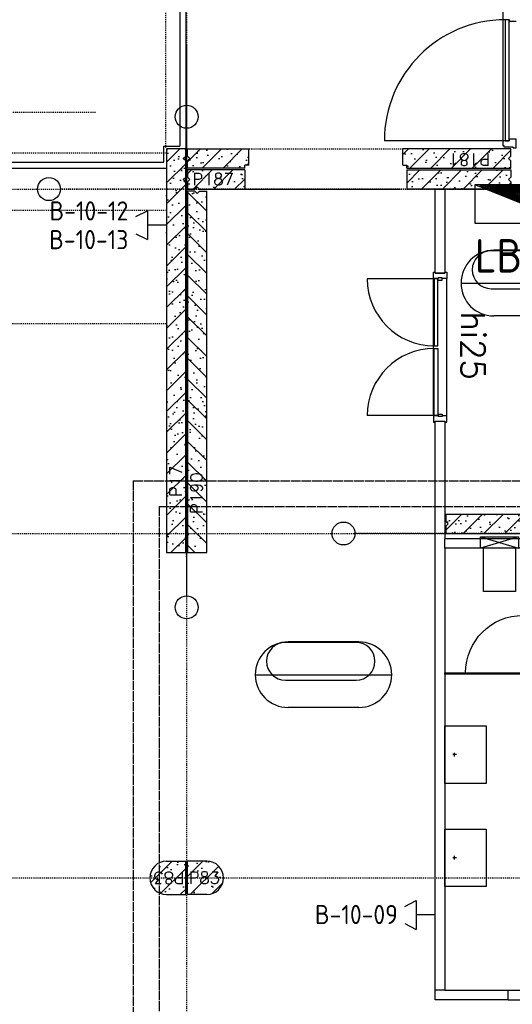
# Model space of a CAD drawing. Extents: x 0 to 1537, y 0 to 841.
# Tile 26 of 58: x 571 to 622, y 239 to 342. Entities that reach past the tile are written whole.
import ezdxf
from ezdxf.enums import TextEntityAlignment as Align

# ---------------------------------------------------------------- set-up
doc = ezdxf.new("R2010")
doc.units = 0
doc.header["$PDSIZE"] = 2
for name, pattern in [('B0702', [1.171875, 0.78125, -0.390625]), ('DASHDOT', [25.4, 12.7, -6.35, 0, -6.35]), ('DASHDOT2', [12.7, 6.35, -3.175, 0, -3.175]), ('E0001', [1, 1, 0]), ('HIDDEN2', [4.7625, 3.175, -1.5875])]:
    doc.linetypes.add(name, pattern=pattern)
doc.layers.get('0').update_dxf_attribs({"linetype": 'CONTINUOUS'})
for name, color, linetype in [('AB$1A---_ATTRIB', 9, 'CONTINUOUS'), ('AL$1A---_ALGEMEEN', 9, 'CONTINUOUS'), ('AT$1A---_TEKSTB', 8, 'CONTINUOUS'), ('EB63----_OMS', 1, 'CONTINUOUS'), ('EL63----_LICHTINST', 2, 'CONTINUOUS'), ('GOTEN', 3, 'CONTINUOUS'), ('STRAMIEN', 1, 'CONTINUOUS'), ('VITELCODERING', 5, 'CONTINUOUS'), ('VITELDATA', 1, 'CONTINUOUS')]:
    doc.layers.add(name, color=color, linetype=linetype)
doc.styles.add('B-01', font='romans.shx', dxfattribs={"width": 1.2})
doc.styles.add('ISO', font='ISO')
doc.styles.add('ROMANS', font='romans.shx', dxfattribs={"height": 300})
doc.styles.get("Standard").update_dxf_attribs({"font": 'ISO'})

# ---------------------------------------------------------------- blocks, each defined once
blk = doc.blocks.new('ESK1207D')
at = {"color": 0, "linetype": 'Continuous'}
for p, q in [((-2, -5), (-2, 5)), ((-2, 5), (2, 5)), ((2, 5), (2, -5)), ((2, -5), (-2, -5))]:
    blk.add_line(p, q, dxfattribs=at)
at = {"color": 0}
blk.add_line((2, -5), (-2, 5), dxfattribs=at)
for points in [[(1.85, -4.9), (-1.9, 4.48), (-1.9, -4.9)], [(1.7, -4.8), (-1.8, 3.96), (-1.8, -4.8)], [(1.56, -4.7), (-1.7, 3.44), (-1.7, -4.7)], [(1.41, -4.6), (-1.6, 2.92), (-1.6, -4.6)], [(1.26, -4.5), (-1.5, 2.4), (-1.5, -4.5)], [(1.11, -4.4), (-1.4, 1.88), (-1.4, -4.4)], [(0.97, -4.3), (-1.3, 1.37), (-1.3, -4.3)], [(0.82, -4.2), (-1.2, 0.85), (-1.2, -4.2)], [(0.67, -4.1), (-1.1, 0.33), (-1.1, -4.1)], [(0.52, -4), (-1, -0.19), (-1, -4)], [(0.38, -3.9), (-0.9, -0.71), (-0.9, -3.9)], [(0.23, -3.8), (-0.8, -1.23), (-0.8, -3.8)], [(0.08, -3.7), (-0.7, -1.75), (-0.7, -3.7)], [(-0.07, -3.6), (-0.6, -2.27), (-0.6, -3.6)], [(-0.22, -3.5), (-0.5, -2.79), (-0.5, -3.5)], [(-0.36, -3.4), (-0.4, -3.31), (-0.4, -3.4)]]:
    blk.add_lwpolyline(points, close=True, dxfattribs=at)
at = {"color": 0, "linetype": 'Continuous', "style": 'ISO'}
blk.add_attdef('OMS', (3.5, -5), '', height=1.8, dxfattribs=at)
blk = doc.blocks.new('-90X136X')
at = {"layer": 'AL$1A---_ALGEMEEN', "ltscale": 2}
for p, q in [((-90, 0), (-90, -30)), ((0, 0), (-90, 0)), ((0, -30), (0, 0)), ((-90, -30), (-90, -72)), ((-90, -72), (-73, -72)), ((-73, -72), (-73, -139)), ((-73, -139), (-47, -139)), ((-47, -139), (-20, -139))]:
    blk.add_line(p, q, dxfattribs=at)
blk.add_lwpolyline([(0, -30), (-9, -30), (-9, -124), (-20, -124), (-20, -139)], dxfattribs=at)
blk = doc.blocks.new('-954P1-KHIC')
at = {"layer": 'AL$1A---_ALGEMEEN', "ltscale": 2}
for p, q in [((-139, -1033.2), (-139, -966.2)), ((-139, -966.2), (-90, -966.2)), ((-18.5, -1023.2), (-120.5, -1023.2)), ((-120.5, -1023.2), (-120.5, -1033.2)), ((-49, -966.2), (0, -966.2)), ((-18.5, -1033.2), (-18.5, -1023.2)), ((0, -966.2), (0, -1033.2)), ((-120.5, -1033.2), (-139, -1033.2)), ((0, -1033.2), (-18.5, -1033.2))]:
    blk.add_line(p, q, dxfattribs=at)
at = {"layer": 'AL$1A---_ALGEMEEN'}
for p, q in [((-49, -949.2), (-90, -949.2)), ((-90, -949.2), (-90, -975.2)), ((-90, -975.2), (-49, -975.2)), ((-49, -949.2), (-49, -975.2))]:
    blk.add_line(p, q, dxfattribs=at)
blk = doc.blocks.new('H100017-_871429120740')
at = {"layer": 'AL$1A---_ALGEMEEN'}
for p, q in [((-18, -101), (20, -101)), ((1, -120), (1, -82))]:
    blk.add_line(p, q, dxfattribs=at)
blk.add_lwpolyline([(-300, -430), (-300, 0), (300, 0), (300, -430)], close=True, dxfattribs=at)
blk = doc.blocks.new('-954JH003')
at = {"layer": 'AL$1A---_ALGEMEEN'}
for p, q in [((200, 120), (-200, 0)), ((-200, 120), (200, 0))]:
    blk.add_line(p, q, dxfattribs=at)
blk.add_lwpolyline([(200, 120), (200, 0), (-200, 0), (-200, 120)], close=True, dxfattribs=at)
blk.add_lwpolyline([(168, 0), (168, -452), (-168, -452), (-168, 0)], dxfattribs=at)
blk = doc.blocks.new('-954P-KOZ2')
at = {"layer": 'AL$1A---_ALGEMEEN', "ltscale": 2}
blk.add_line((15, 0), (615, 0), dxfattribs=at)
at = {"layer": 'AL$1A---_ALGEMEEN', "color": 15, "ltscale": 2}
blk.add_lwpolyline([(0, 0), (0, -600), (15, -600), (15, 0)], close=True, dxfattribs=at)
at = {"layer": 'AL$1A---_ALGEMEEN', "ltscale": 2}
blk.add_arc((15, 0), 600, 270, 0, dxfattribs=at)
blk = doc.blocks.new('-STR-H5')
at = {"layer": 'AL$1A---_ALGEMEEN', "linetype": 'DASHDOT', "ltscale": 0.5}
blk.add_line((-5109, 0), (652, 0), dxfattribs=at)
at = {"layer": 'AL$1A---_ALGEMEEN', "linetype": 'Continuous', "ltscale": 2}
blk.add_circle((772, 0), 120, dxfattribs=at)
for p in [(-3600, 0), (0, 0)]:
    blk.add_point(p, dxfattribs=at)
blk = doc.blocks.new('XREF_B-A3-II-112')
at = {"layer": 'AL$1A---_ALGEMEEN', "ltscale": 2}
h = blk.add_hatch(dxfattribs=at)
h.set_pattern_fill('PREFB', color=8, scale=8, angle=180, style=0)
h.set_pattern_definition([(225, (72263.04, 54603.07), (108.6116, -108.6116), []), (197, (72263.04, 54603.07), (-41.26, -127.7242), [0, -130.56, -73.92, 0, -107.52]), (228, (72263.04, 54603.07), (29.465, -129.875), [0, -129.28, 0, -131.84, 0, -106.24]), (251, (72263.04, 54603.07), (76.6585, -107.621), [0, -128, 0, -768, -105.28])])
h.paths.add_polyline_path([(72053, 50803), (72253, 50803), (72253, 55023), (72053, 55023)])
h = blk.add_hatch(dxfattribs=at)
h.set_pattern_fill('PREFB', color=8, scale=8, angle=360, style=0)
h.set_pattern_definition([(45, (72263.04, 54603.07), (-108.6116, 108.6116), []), (17, (72263.04, 54603.07), (41.26, 127.724), [0, -130.56, -73.92, 0, -107.52]), (48, (72263.04, 54603.07), (-29.465, 129.875), [0, -129.28, 0, -131.84, 0, -106.24]), (71, (72263.04, 54603.07), (-76.6585, 107.621), [0, -128, 0, -768, -105.28])])
h.paths.add_polyline_path([(74523, 54853), (74566, 54853), (74566, 54823), (75653, 54823), (75653, 54898), (75628, 54923), (75653, 54948), (75653, 55023), (74523, 55023)])
h.paths.add_polyline_path([(72298, 54923), (72273, 54898), (72273, 54823), (72870, 54823), (72870, 54853), (72913, 54853), (72913, 55023), (72273, 55023), (72273, 54948)])
h = blk.add_hatch(dxfattribs=at)
h.set_pattern_fill('PREFB', color=8, scale=8, angle=180, style=0)
h.set_pattern_definition([(225, (75863.04, 54603.07), (108.6116, -108.6116), []), (197, (75863.04, 54603.07), (-41.26, -127.7242), [0, -130.56, -73.92, 0, -107.52]), (228, (75863.04, 54603.07), (29.465, -129.875), [0, -129.28, 0, -131.84, 0, -106.24]), (251, (75863.04, 54603.07), (76.6585, -107.621), [0, -128, 0, -768, -105.28])])
h.paths.add_polyline_path([(72870, 54803), (72273, 54803), (72273, 54728), (72298, 54703), (72273, 54678), (72273, 54603), (72348, 54603), (72373, 54628), (72398, 54603), (72870, 54603)])
h.paths.add_polyline_path([(75653, 54728), (75653, 54803), (74566, 54803), (74566, 54603), (75653, 54603), (75653, 54678), (75628, 54703)])
h = blk.add_hatch(dxfattribs=at)
h.set_pattern_fill('PREFB', color=8, scale=8, angle=270, style=0)
h.set_pattern_definition([(315, (72263.04, 54603.07), (108.6116, 108.6116), []), (287, (72263.04, 54603.07), (127.7242, -41.26), [0, -130.56, -73.92, 0, -107.52]), (318, (72263.04, 54603.07), (129.875, 29.465), [0, -129.28, 0, -131.84, 0, -106.24]), (341, (72263.04, 54603.07), (107.621, 76.6585), [0, -128, 0, -768, -105.28])])
h.paths.add_polyline_path([(72373, 54558), (72348, 54583), (72273, 54583), (72273, 50803), (72473, 50803), (72473, 54583), (72398, 54583)])
h = blk.add_hatch(dxfattribs=at)
h.set_pattern_fill('PREFB', color=8, scale=8, angle=360, style=0)
h.set_pattern_definition([(45, (75863.04, 51003.07), (-108.612, 108.612), []), (17, (75863.04, 51003.07), (41.26, 127.724), [0, -130.56, -73.92, 0, -107.52]), (48, (75863.04, 51003.07), (-29.465, 129.875), [0, -129.28, 0, -131.84, 0, -106.24]), (71, (75863.04, 51003.07), (-76.6585, 107.621), [0, -128, 0, -768, -105.28])])
h.paths.add_polyline_path([(74973, 51003), (78153, 51003), (78153, 51078), (78128, 51103), (78153, 51128), (78153, 51203), (74973, 51203)])
h = blk.add_hatch(dxfattribs=at)
h.set_pattern_fill('PREFB', color=8, scale=8, angle=360, style=0)
h.set_pattern_definition([(45, (72253.04, 47228.07), (-108.61, 108.61), []), (17, (72253.04, 47228.07), (41.26, 127.724), [0, -130.56, -73.92, 0, -107.52]), (48, (72253.04, 47228.07), (-29.465, 129.875), [0, -129.28, 0, -131.84, 0, -106.24]), (71, (72253.04, 47228.07), (-76.659, 107.62), [0, -128, 0, -768, -105.28])])
h.paths.add_polyline_path([(72053, 47228), (72253, 47228), (72253, 47578), (72053, 47578, 1)])
h = blk.add_hatch(dxfattribs=at)
h.set_pattern_fill('PREFB', color=8, scale=8, angle=180, style=0)
h.set_pattern_definition([(225, (72273.04, 47578.07), (108.61, -108.61), []), (197, (72273.04, 47578.07), (-41.26, -127.724), [0, -130.56, -73.92, 0, -107.52]), (228, (72273.04, 47578.07), (29.465, -129.875), [0, -129.28, 0, -131.84, 0, -106.24]), (251, (72273.04, 47578.07), (76.659, -107.62), [0, -128, 0, -768, -105.28])])
h.paths.add_polyline_path([(72473, 47578), (72273, 47578), (72273, 47228), (72473, 47228, 1)])
at = {"layer": 'AL$1A---_ALGEMEEN', "color": 8, "linetype": 'B0702', "ltscale": 2}
for p, q in [((72043, 72303), (72043, 55038)), ((27255, 54983), (72043, 54983)), ((72913, 55023), (74523, 55023)), ((72870, 54603), (74480, 54603)), ((27255, 54383), (72043, 54383))]:
    blk.add_line(p, q, dxfattribs=at)
at = {"layer": 'AL$1A---_ALGEMEEN', "color": 8, "ltscale": 2}
for p, q in [((72193, 72153), (72193, 55053)), ((72253, 72183), (72253, 55023)), ((75569, 58151), (75569, 55107)), ((75636, 56376), (75636, 56359)), ((75636, 56359), (75708, 56359)), ((75594, 55109), (74330, 55109)), ((75569, 55081), (75569, 55081)), ((72023, 54883), (72023, 55053)), ((72023, 55053), (72193, 55053)), ((27275, 54883), (72023, 54883)), ((27255, 54823), (72053, 54823)), ((74863, 54603), (74963, 54603)), ((74863, 53724), (74863, 54603)), ((74963, 54603), (74963, 53724)), ((74852, 53665), (74151, 53665)), ((74843, 52234), (74843, 53667)), ((74963, 53724), (74863, 53724)), ((74982, 52234), (74982, 53667)), ((74852, 52236), (74151, 52236)), ((74863, 52177), (74963, 52177)), ((74863, 51003), (74863, 52177)), ((74963, 52177), (74963, 51003)), ((74863, 46128), (74863, 51003)), ((74963, 51003), (74963, 50948)), ((74963, 50848), (74963, 50948)), ((78108, 50948), (74963, 50948)), ((74963, 50848), (74963, 46228)), ((78108, 50848), (74963, 50848)), ((74963, 46228), (74863, 46228)), ((74963, 46228), (75623, 46228)), ((75623, 46128), (75623, 46228)), ((75623, 46228), (76073, 46228)), ((75623, 46128), (74863, 46128)), ((75623, 46128), (76073, 46128))]:
    blk.add_line(p, q, dxfattribs=at)
at = {"layer": 'AL$1A---_ALGEMEEN', "color": 8, "linetype": 'HIDDEN2'}
for p, q in [((27229, 55409), (71312, 55409)), ((67314, 53199), (72053, 53199))]:
    blk.add_line(p, q, dxfattribs=at)
at = {"layer": 'AL$1A---_ALGEMEEN', "color": 8, "linetype": 'DASHDOT', "ltscale": 0.5}
for p, q in [((72263, 50759), (72263, 55239)), ((76273, 54603), (70943, 54603)), ((72084, 54603), (76564, 54603)), ((74928, 54603), (80258, 54603)), ((75429, 54603), (79899, 54603)), ((78442, 51003), (74023, 51003))]:
    blk.add_line(p, q, dxfattribs=at)
at = {"layer": 'AL$1A---_ALGEMEEN', "color": 8, "linetype": 'Continuous'}
for p, q in [((72273, 54948), (72273, 55023)), ((72273, 55023), (72913, 55023)), ((72913, 54853), (72913, 55023)), ((74523, 54853), (74523, 55023)), ((75653, 55023), (74523, 55023)), ((75653, 54948), (75653, 55023)), ((72298, 54923), (72273, 54948)), ((72273, 54898), (72298, 54923)), ((72273, 54823), (72273, 54898)), ((75653, 54948), (75628, 54923)), ((75628, 54923), (75653, 54898)), ((75653, 54823), (75653, 54898)), ((72870, 54823), (72273, 54823)), ((72870, 54803), (72273, 54803)), ((72273, 54803), (72273, 54728)), ((72870, 54823), (72870, 54853)), ((72913, 54853), (72870, 54853)), ((72870, 54803), (72870, 54603)), ((74523, 54853), (74566, 54853)), ((74566, 54823), (74566, 54853)), ((74566, 54823), (75653, 54823)), ((74566, 54803), (74566, 54603)), ((74566, 54803), (75653, 54803)), ((75653, 54803), (75653, 54728)), ((72273, 54728), (72298, 54703)), ((72298, 54703), (72273, 54678)), ((72273, 54678), (72273, 54603)), ((75628, 54703), (75653, 54728)), ((75653, 54678), (75628, 54703)), ((75653, 54678), (75653, 54603)), ((72273, 54603), (72348, 54603)), ((72273, 54583), (72273, 50803)), ((72348, 54583), (72273, 54583)), ((72348, 54603), (72373, 54628)), ((72348, 54583), (72373, 54558)), ((72373, 54628), (72398, 54603)), ((72373, 54558), (72398, 54583)), ((72398, 54603), (72870, 54603)), ((72398, 54583), (72473, 54583)), ((72473, 50803), (72473, 54583)), ((75653, 54603), (74566, 54603)), ((74973, 51203), (74973, 51128)), ((78153, 51203), (74973, 51203)), ((74998, 51103), (74973, 51128)), ((74973, 51078), (74998, 51103)), ((74973, 51078), (74973, 51003)), ((74973, 51003), (78153, 51003)), ((72273, 50803), (72473, 50803))]:
    blk.add_line(p, q, dxfattribs=at)
at = {"layer": 'AL$1A---_ALGEMEEN', "color": 8, "linetype": 'Continuous', "ltscale": 2}
for p, q in [((72228, 54923), (72253, 54948)), ((72253, 54898), (72228, 54923)), ((72228, 54703), (72253, 54728)), ((72253, 54678), (72228, 54703)), ((72053, 47578), (72253, 47578)), ((72253, 47578), (72253, 47228)), ((72473, 47578), (72273, 47578)), ((72273, 47228), (72273, 47578)), ((72053, 47228), (72253, 47228)), ((72473, 47228), (72273, 47228))]:
    blk.add_line(p, q, dxfattribs=at)
at = {"layer": 'AL$1A---_ALGEMEEN', "color": 8, "linetype": 'ByBlock'}
for p, q in [((76185, 53957), (75447, 53957)), ((76215, 53963), (75475, 53963)), ((75132, 53620), (76559, 53620)), ((76187, 53558), (75447, 53558)), ((76215, 53277), (75475, 53277)), ((74034, 49864), (73296, 49864)), ((74064, 49870), (73324, 49870)), ((72981, 49527), (74408, 49527)), ((74036, 49465), (73296, 49465)), ((74064, 49184), (73324, 49184))]:
    blk.add_line(p, q, dxfattribs=at)
at = {"layer": 'AL$1A---_ALGEMEEN', "color": 8}
for p, q in [((72053, 47578), (72253, 47578)), ((72253, 47228), (72253, 47578)), ((72473, 47578), (72273, 47578)), ((72273, 47228), (72273, 47578)), ((72053, 47228), (72253, 47228)), ((72473, 47228), (72273, 47228))]:
    blk.add_line(p, q, dxfattribs=at)
at = {"layer": 'AL$1A---_ALGEMEEN', "color": 8, "ltscale": 2}
for points in [[(75634, 56373), (75594, 56373), (75594, 55109), (75634, 55109)], [(74963, 49547), (75179, 49547), (75179, 49532), (74963, 49532)]]:
    blk.add_lwpolyline(points, close=True, dxfattribs=at)
at = {"layer": 'AL$1A---_ALGEMEEN', "color": 8, "linetype": 'Continuous', "ltscale": 2}
blk.add_lwpolyline([(72053, 50803), (72253, 50803), (72253, 55023), (72053, 55023)], close=True, dxfattribs=at)
for points in [[(72253, 54948), (72253, 55023), (72053, 55023), (72053, 50803), (72253, 50803), (72253, 54678)], [(72253, 54728), (72253, 54898)]]:
    blk.add_lwpolyline(points, dxfattribs=at)
at = {"layer": 'AL$1A---_ALGEMEEN', "color": 8}
for points in [[(74852, 52964), (74891, 52964), (74891, 53665), (74852, 53665)], [(74852, 52937), (74891, 52937), (74891, 52236), (74852, 52236)]]:
    blk.add_lwpolyline(points, close=True, dxfattribs=at)
at = {"layer": 'AL$1A---_ALGEMEEN', "color": 8, "linetype": 'Continuous', "ltscale": 2}
for centre in [(72263, 55359), (70823, 54603), (73903, 51003)]:
    blk.add_circle(centre, 120, dxfattribs=at)
at = {"layer": 'AL$1A---_ALGEMEEN', "color": 8, "ltscale": 2}
for centre, radius, start, end in [((75594, 55109), 1264, 90, 180), ((74852, 53665), 701, 180, 270), ((74852, 52236), 701, 90, 180)]:
    blk.add_arc(centre, radius, start, end, dxfattribs=at)
at = {"layer": 'AL$1A---_ALGEMEEN', "color": 8, "linetype": 'ByBlock'}
for centre, radius, start, end in [((75475, 53620), 343, 90, 270), ((75447, 53760), 198, 90, 270), ((73324, 49527), 343, 90, 270), ((73296, 49667), 198, 90, 270), ((74034, 49667), 198, 270, 90), ((74064, 49527), 343, 270, 90)]:
    blk.add_arc(centre, radius, start, end, dxfattribs=at)
at = {"layer": 'AL$1A---_ALGEMEEN', "color": 8}
for centre, start, end in [((72053, 47403), 90, 270), ((72473, 47403), 270, 90)]:
    blk.add_arc(centre, 175, start, end, dxfattribs=at)
at = {"layer": 'AL$1A---_ALGEMEEN', "color": 8, "linetype": 'Continuous', "ltscale": 2}
for centre, start, end in [((72053, 47403), 90, 270), ((72473, 47403), 270, 90)]:
    blk.add_arc(centre, 175, start, end, dxfattribs=at)
for p in [(72263, 54603), (72263, 54603), (72263, 54603), (75663, 54603), (72263, 51003)]:
    blk.add_point(p, dxfattribs=at)
at = {"layer": 'STRAMIEN', "color": 8, "linetype": 'DASHDOT2'}
for p, q in [((72263, 95903), (72263, 35276)), ((18063, 54603), (104973, 54603)), ((18063, 51003), (104973, 51003)), ((18013, 47403), (104928, 47403))]:
    blk.add_line(p, q, dxfattribs=at)
at = {"layer": 'AL$1A---_ALGEMEEN', "color": 8, "linetype": 'Continuous', "ltscale": 2, "rotation": 270}
blk.add_blockref('-STR-H5', (72263, 51003), dxfattribs=at)
at = {"layer": 'AL$1A---_ALGEMEEN', "color": 8, "ltscale": 2}
for name, p, rotation in [('-90X136X', (75708, 55034), 270), ('-954P1-KHIC', (74843, 52701), 180), ('H100017-_871429120740', (74963, 48691), 90), ('H100017-_871429120740', (74963, 47613), 90)]:
    blk.add_blockref(name, p, dxfattribs=dict(at, rotation=rotation))
at = {"layer": 'AL$1A---_ALGEMEEN', "color": 8, "ltscale": 2, "xscale": -1}
blk.add_blockref('-954P1-KHIC', (74843, 53200), dxfattribs=at)
at = {"layer": 'AL$1A---_ALGEMEEN', "color": 8, "ltscale": 2}
blk.add_blockref('-954JH003', (75534, 50848), dxfattribs=at)
at = {"layer": 'AL$1A---_ALGEMEEN', "color": 8, "ltscale": 2, "xscale": -1, "rotation": 270}
blk.add_blockref('-954P-KOZ2', (75779, 49532), dxfattribs=at)
at = {"layer": 'AB$1A---_ATTRIB', "color": 8, "linetype": 'Continuous', "style": 'ROMANS'}
for tag, p, height in [('RUIMTENUMMER', (60177, 86637), 200), ('PEILMAAT', (60123, 86380), 150), ('RUIMTENUMMER', (23322, 85669), 200), ('PEILMAAT', (23267, 85412), 150), ('RUIMTENUMMER', (25656, 84910), 200), ('RUIMTENUMMER', (66336, 84907), 200), ('PEILMAAT', (25602, 84653), 150), ('PEILMAAT', (66282, 84649), 150), ('RUIMTENUMMER', (23537, 82919), 200), ('PEILMAAT', (23482, 82661), 150), ('RUIMTENUMMER', (84269, 82608), 200), ('PEILMAAT', (84214, 82351), 150), ('RUIMTENUMMER', (23681, 80585), 200), ('PEILMAAT', (23626, 80328), 150), ('RUIMTENUMMER', (22894, 79094), 200), ('RUIMTENUMMER', (66336, 79048), 200), ('PEILMAAT', (22839, 78837), 150), ('PEILMAAT', (66282, 78791), 150), ('RUIMTENUMMER', (84269, 77245), 200), ('PEILMAAT', (84214, 76988), 150), ('RUIMTENUMMER', (81101, 75686), 200), ('RUIMTENUMMER', (83671, 75687), 200), ('RUIMTENUMMER', (86015, 75686), 200), ('RUIMTENUMMER', (75644, 75605), 200), ('RUIMTENUMMER', (25752, 75504), 200), ('PEILMAAT', (81047, 75429), 150), ('PEILMAAT', (83616, 75430), 150), ('PEILMAAT', (85961, 75429), 150), ('PEILMAAT', (75590, 75347), 150), ('RUIMTENUMMER', (93081, 75257), 200), ('PEILMAAT', (25698, 75247), 150), ('PEILMAAT', (93026, 75000), 150), ('RUIMTENUMMER', (88630, 74488), 200), ('PEILMAAT', (88576, 74231), 150), ('RUIMTENUMMER', (73290, 74100), 200), ('RUIMTENUMMER', (75369, 73882), 200), ('PEILMAAT', (73235, 73843), 150), ('PEILMAAT', (75315, 73624), 150), ('RUIMTENUMMER', (78391, 73378), 200), ('RUIMTENUMMER', (23083, 73242), 200), ('RUIMTENUMMER', (25752, 73237), 200), ('PEILMAAT', (78337, 73120), 150), ('PEILMAAT', (23029, 72985), 150), ('PEILMAAT', (25698, 72979), 150), ('RUIMTENUMMER', (44810, 70416), 200), ('PEILMAAT', (44756, 70158), 150), ('RUIMTENUMMER', (83574, 63583), 200), ('RUIMTENUMMER', (44810, 63429), 200), ('PEILMAAT', (83520, 63326), 150), ('PEILMAAT', (44756, 63172), 150), ('RUIMTENUMMER', (75343, 53663), 200), ('RUIMTENUMMER', (78500, 53652), 200), ('PEILMAAT', (75289, 53406), 150), ('PEILMAAT', (78446, 53394), 150), ('RUIMTENUMMER', (23322, 53269), 200), ('PEILMAAT', (23267, 53012), 150), ('RUIMTENUMMER', (25658, 52384), 200), ('PEILMAAT', (25603, 52127), 150), ('RUIMTENUMMER', (23527, 50518), 200), ('PEILMAAT', (23472, 50260), 150), ('RUIMTENUMMER', (80352, 50113), 200), ('PEILMAAT', (80297, 49856), 150), ('RUIMTENUMMER', (73192, 49570), 200), ('PEILMAAT', (73138, 49313), 150), ('RUIMTENUMMER', (81728, 49257), 200), ('PEILMAAT', (81673, 49000), 150), ('RUIMTENUMMER', (76409, 48643), 200), ('RUIMTENUMMER', (79143, 48643), 200), ('PEILMAAT', (76354, 48386), 150), ('PEILMAAT', (79089, 48386), 150), ('RUIMTENUMMER', (23681, 48185), 200), ('PEILMAAT', (23626, 47928), 150), ('RUIMTENUMMER', (77664, 46745), 200), ('RUIMTENUMMER', (22696, 46692), 200), ('PEILMAAT', (77610, 46488), 150), ('PEILMAAT', (22641, 46435), 150), ('RUIMTENUMMER', (87918, 45636), 200), ('PEILMAAT', (87863, 45379), 150), ('RUIMTENUMMER', (77664, 43246), 200), ('RUIMTENUMMER', (24055, 43108), 200), ('RUIMTENUMMER', (25752, 43104), 200), ('PEILMAAT', (77610, 42989), 150), ('PEILMAAT', (24001, 42851), 150), ('PEILMAAT', (25698, 42847), 150), ('RUIMTENUMMER', (25752, 40842), 200), ('PEILMAAT', (25698, 40585), 150), ('RUIMTENUMMER', (76511, 38932), 200), ('RUIMTENUMMER', (80009, 38932), 200), ('PEILMAAT', (76457, 38675), 150), ('PEILMAAT', (79955, 38675), 150), ('RUIMTENUMMER', (81728, 37671), 200), ('PEILMAAT', (81673, 37413), 150)]:
    blk.add_attdef(tag, p, '', height=height, dxfattribs=at)
for tag, p, height in [('RUIMTENUMMER', (22253, 82959), 200), ('PEILMAAT', (22510, 82905), 150), ('RUIMTENUMMER', (22255, 50559), 200), ('PEILMAAT', (22512, 50505), 150)]:
    blk.add_attdef(tag, p, '', height=height, rotation=90, dxfattribs=at)
at = {"layer": 'AB$1A---_ATTRIB', "color": 8, "style": 'B-01', "oblique": 15, "flags": 1}
for tag, p in [('SCHACHT', (75598, 75883)), ('KOOI', (75868, 75883)), ('DAGMAAT', (76138, 75883)), ('GEWICHT', (76408, 75883)), ('PERSONEN', (76678, 75883))]:
    blk.add_attdef(tag, p, '', height=180, rotation=270, dxfattribs=at)
at = {"layer": 'AT$1A---_TEKSTB', "color": 8, "ltscale": 2, "style": 'ROMANS'}
for s, height, rotation, p in [('P181', 125, 180, (75438, 54975)), ('hi25', 250, 270, (75132, 53325)), ('P17', 125, 90, (72211, 51386)), ('P190', 125, 90, (72429, 51208)), ('P83', 125, 180, (72242, 47465))]:
    blk.add_text(s, height=height, rotation=rotation, dxfattribs=at).set_placement(p)
for s, p in [('P187', (72322, 54644)), ('P83', (72284, 47342))]:
    blk.add_text(s, height=125, dxfattribs=at).set_placement(p)
blk = doc.blocks.new('$DAT003')
for p, q in [((3.2, 0.9), (2, 1.5)), ((2, -1.5), (2, 1.5)), ((0, 0), (2, 0)), ((3.2, -0.9), (2, -1.5))]:
    blk.add_line(p, q)

msp = doc.modelspace()

# ---------------------------------------------------------------- linework, layer by layer
at = {"layer": 'GOTEN', "linetype": 'E0001'}
for p, q in [((582.76, 293.79), (582.76, 222.05)), ((582.76, 293.79), (687.8, 293.79)), ((585.46, 291.09), (585.46, 219.35)), ((585.46, 291.09), (688.99, 291.09))]:
    msp.add_line(p, q, dxfattribs=at)

# ---------------------------------------------------------------- block references
at = {"layer": 'EL63----_LICHTINST'}
ref = msp.add_blockref('ESK1207D', (623.47, 322.71), dxfattribs=dict(at, xscale=-1, rotation=90))
ref.add_attrib('OMS', 'LB1-1', (618.48, 315.56), dxfattribs={"layer": 'EB63----_OMS', "color": 1, "linetype": 'Continuous', "height": 3.5, "style": 'ISO'})
at = {"layer": 'VITELDATA', "xscale": 0.01, "yscale": 0.01, "zscale": 0.01}
msp.add_blockref('XREF_B-A3-II-112', (-134.29, -221.75), dxfattribs=at)
at = {"layer": 'VITELDATA', "rotation": 180}
for p in [(586.24, 320.5), (614.34, 248.4)]:
    msp.add_blockref('$DAT003', p, dxfattribs=at)

# ---------------------------------------------------------------- texts
at = {"layer": 'VITELCODERING'}
for s, p in [('B-10-12', (582.24, 321)), ('B-10-13', (582.24, 318)), ('B-10-09', (610.42, 247.45))]:
    msp.add_text(s, height=2, dxfattribs=at).set_placement(p, align=Align.RIGHT)

doc.saveas('drawing.dxf')
